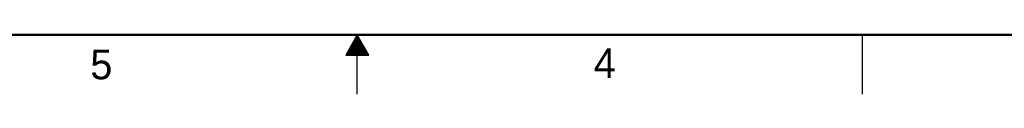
# Model space of a CAD drawing. Header units: inches. Extents: x 0 to 34, y 0 to 22.
# Tile 31 of 97: x 14.2 to 22.4, y 0 to 0.5. Entities that reach past the tile are written whole.
import ezdxf

# ---------------------------------------------------------------- set-up
doc = ezdxf.new("R2010")
doc.units = ezdxf.units.IN
doc.header["$LTSCALE"] = 1.87
doc.header["$MEASUREMENT"] = 0
doc.layers.get('0').update_dxf_attribs({"linetype": 'CONTINUOUS'})
doc.styles.add('TEXTSTYLE_2', font='txt')

msp = doc.modelspace()

# ---------------------------------------------------------------- linework, layer by layer
at = {"color": 2, "linetype": 'CONTINUOUS'}
for p, q in [((17, 0.5), (16.902, 0.3303)), ((17.098, 0.3303), (17, 0.5)), ((17, 0), (17, 0.5)), ((21.25, 0), (21.25, 0.5)), ((16.9538, 0.42), (17.0462, 0.42)), ((16.9596, 0.43), (17.0404, 0.43)), ((16.9654, 0.44), (17.0347, 0.44)), ((16.9712, 0.45), (17.0289, 0.45)), ((16.9769, 0.46), (17.0231, 0.46)), ((16.9827, 0.47), (17.0173, 0.47)), ((16.9885, 0.48), (17.0116, 0.48)), ((16.9942, 0.49), (17.0058, 0.49)), ((16.9076, 0.34), (17.0924, 0.34)), ((16.9134, 0.35), (17.0866, 0.35)), ((16.9192, 0.36), (17.0808, 0.36)), ((16.925, 0.37), (17.0751, 0.37)), ((16.9307, 0.38), (17.0693, 0.38)), ((16.9365, 0.39), (17.0635, 0.39)), ((16.9423, 0.4), (17.0578, 0.4)), ((16.9481, 0.41), (17.052, 0.41)), ((16.902, 0.3303), (17.098, 0.3303))]:
    msp.add_line(p, q, dxfattribs=at)
at = {"color": 7, "linetype": 'CONTINUOUS', "const_width": 0.02}
msp.add_lwpolyline([(0.5, 0.5), (33.5, 0.5)], dxfattribs=at)

# ---------------------------------------------------------------- texts
at = {"color": 2, "linetype": 'CONTINUOUS', "char_height": 0.25, "width": 0.25, "attachment_point": 1, "line_spacing_factor": 0.9, "style": 'TEXTSTYLE_2'}
for s, insert in [('5', (14.754, 0.3762)), ('4', (18.9884, 0.3869))]:
    msp.add_mtext(s, dxfattribs=dict(at, insert=insert))

doc.saveas('drawing.dxf')
